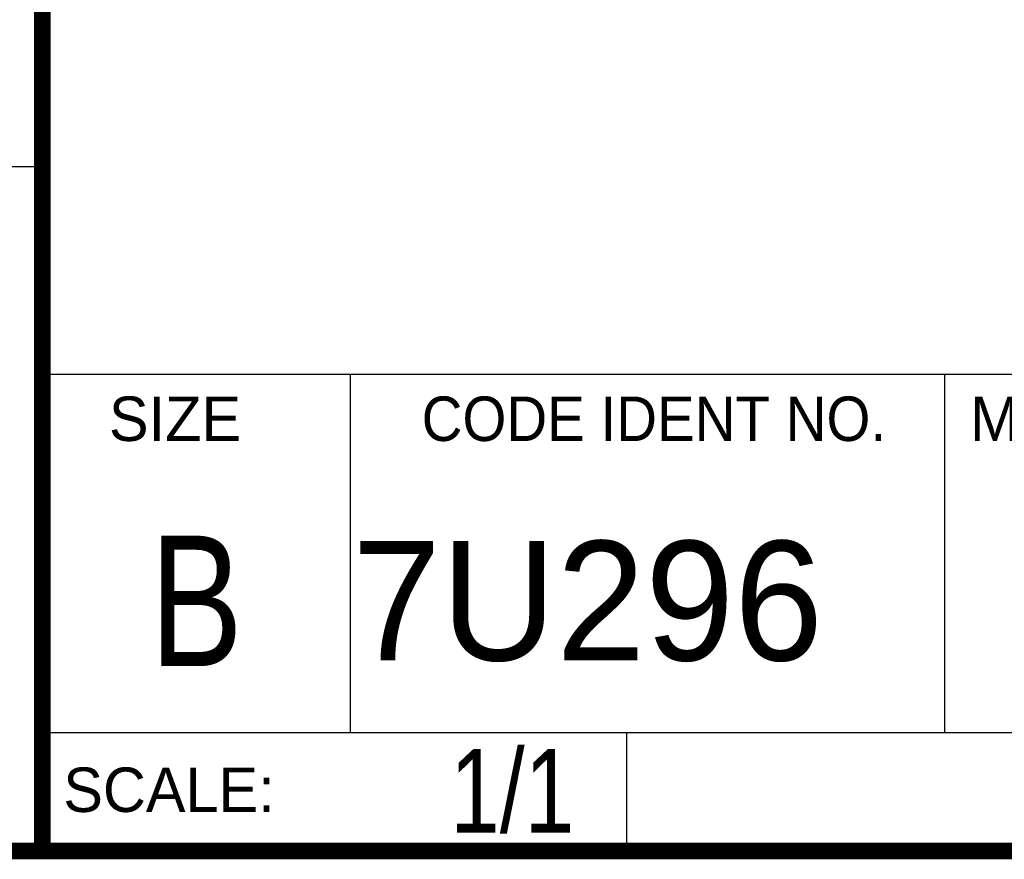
# Model space of a CAD drawing. Header units: inches. Extents: x 0.2 to 16.8, y 0.1 to 10.8.
# Tile 3 of 8: x 13 to 14.2, y 0.2 to 1.3. Entities that reach past the tile are written whole.
import ezdxf

# ---------------------------------------------------------------- set-up
doc = ezdxf.new("R2010")
doc.units = ezdxf.units.IN
doc.header["$LTSCALE"] = 0.935
doc.header["$MEASUREMENT"] = 0
doc.layers.get('0').update_dxf_attribs({"linetype": 'CONTINUOUS'})
doc.layers.add('DETAIL', color=7, linetype='CONTINUOUS')
doc.styles.get("Standard").update_dxf_attribs({"font": 'txt', "width": 0.8})
doc.styles.add('TEXTSTYLE_2', font='txt')
doc.styles.add('TEXTSTYLE_3', font='txt', dxfattribs={"width": 0.95})

msp = doc.modelspace()

# ---------------------------------------------------------------- linework, layer by layer
at = {"color": 2, "linetype": 'CONTINUOUS'}
for p, q in [((13.0652, 1.9695), (13.0652, 0.2605)), ((13.0653, 1.0776), (11.482, 1.0776)), ((13.0652, 0.8295), (16.745, 0.8295)), ((13.434, 0.8295), (13.434, 0.4005)), ((14.146, 0.8295), (14.146, 0.4005)), ((13.0652, 0.4005), (16.745, 0.4005)), ((13.765, 0.4005), (13.765, 0.2605)), ((13.0652, 0.2605), (16.745, 0.2605))]:
    msp.add_line(p, q, dxfattribs=at)
at = {"color": 7, "linetype": 'CONTINUOUS', "const_width": 0.02}
for points in [[(13.0653, 1.9707), (13.0653, 0.2586)], [(0.25, 0.2586), (16.75, 0.2586)]]:
    msp.add_lwpolyline(points, dxfattribs=at)

# ---------------------------------------------------------------- texts
at = {"color": 2, "linetype": 'CONTINUOUS', "line_spacing_factor": 0.9}
for s, insert, char_height, width, attachment_point, style in [('SIZE', (13.1451, 0.8027), 0.05325, 0.213016, 1, 'TEXTSTYLE_2'), ('CODE IDENT NO.', (13.7978, 0.8027), 0.053254, 0.708278, 2, 'TEXTSTYLE_3'), ('MM/DD/YYYY', (14.1765, 0.8027), 0.05325, 0.53254, 1, 'TEXTSTYLE_2'), ('SCALE:', (13.0904, 0.3585), 0.05325, 0.319524, 1, 'TEXTSTYLE_2')]:
    msp.add_mtext(s, dxfattribs=dict(at, insert=insert, char_height=char_height, width=width, attachment_point=attachment_point, style=style))
at = {"color": 7, "linetype": 'CONTINUOUS', "insert": (13.2497, 0.6361), "char_height": 0.1562, "width": 0.125, "attachment_point": 2, "line_spacing_factor": 0.9}
msp.add_mtext('B', dxfattribs=at)
at = {"color": 7, "linetype": 'CONTINUOUS', "insert": (13.4363, 0.6298), "char_height": 0.14316, "width": 0.715775, "attachment_point": 1, "line_spacing_factor": 0.9, "style": 'TEXTSTYLE_2'}
msp.add_mtext('7U296', dxfattribs=at)
at = {"layer": 'DETAIL', "color": 7, "linetype": 'CONTINUOUS', "insert": (13.7025, 0.3805), "char_height": 0.1, "width": 0.24, "attachment_point": 3, "line_spacing_factor": 0.9}
msp.add_mtext('1/1', dxfattribs=at)

doc.saveas('drawing.dxf')
